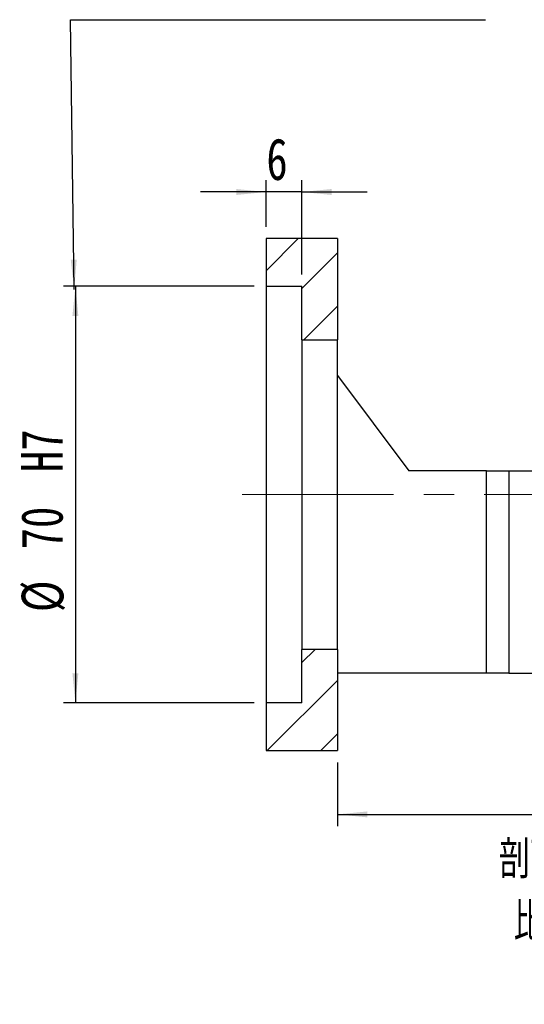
# Model space of a CAD drawing. Header units: millimetres. Extents: x 25 to 275, y 7 to 201.
# Tile 2 of 8: x 179 to 221, y 7 to 90. Entities that reach past the tile are written whole.
import ezdxf

# ---------------------------------------------------------------- set-up
doc = ezdxf.new("R2010")
doc.units = ezdxf.units.MM
doc.linetypes.add('CENTERX2', pattern=[20.32, 12.7, -2.54, 2.54, -2.54])
doc.layers.add('FORMAT', color=7, linetype='Continuous')
doc.styles.add('SLDTEXTSTYLE0', font='TXT', dxfattribs={"width": 0.75})
doc.styles.add('SLDTEXTSTYLE1', font='TXT', dxfattribs={"width": 0.75, "bigfont": 'bigfont'})
doc.styles.add('SLDTEXTSTYLE4', font='TXT', dxfattribs={"width": 0.65625, "bigfont": 'bigfont'})
doc.dimstyles.new('SLDDIMSTYLE3', dxfattribs={"dimtxt": 3.5, "dimasz": 2.5, "dimexe": 0, "dimexo": 0.0625, "dimgap": 0.875, "dimtad": 1, "dimlfac": 2, "dimrnd": 1e-09, "dimzin": 12, "dimdsep": 46, "dimtxsty": 'SLDTEXTSTYLE0', "dimsah": 1, "dimcen": 0.09, "dimadec": 0, "dimazin": 3, "dimtfac": 1, "dimtofl": 0, "dimtmove": 0, "dimatfit": 3, "dimfxl": 0, "dimfrac": 2, "dimtolj": 1, "dimtzin": 12, "dimarcsym": 0})
doc.dimstyles.new('SLDDIMSTYLE5', dxfattribs={"dimtxt": 3.5, "dimasz": 2.5, "dimexe": 0, "dimexo": 0.0625, "dimgap": 0.875, "dimtad": 1, "dimlfac": 2, "dimrnd": 1e-09, "dimzin": 12, "dimdsep": 46, "dimtxsty": 'SLDTEXTSTYLE0', "dimsah": 1, "dimcen": 0.09, "dimadec": 0, "dimazin": 3, "dimtfac": 1, "dimtmove": 0, "dimatfit": 0, "dimfxl": 0, "dimfrac": 2, "dimtolj": 1, "dimtzin": 12, "dimarcsym": 0})
doc.dimstyles.new('SLDDIMSTYLE7', dxfattribs={"dimtxt": 3.5, "dimasz": 2.5, "dimexe": 0, "dimexo": 0.0625, "dimgap": 0.875, "dimtad": 1, "dimlfac": 2, "dimrnd": 1e-09, "dimzin": 12, "dimdsep": 46, "dimtxsty": 'SLDTEXTSTYLE0', "dimsah": 1, "dimcen": 0.09, "dimadec": 0, "dimazin": 3, "dimtfac": 1, "dimtofl": 0, "dimtmove": 0, "dimatfit": 3, "dimfxl": 0, "dimfrac": 2, "dimtolj": 1, "dimarcsym": 0})

# ---------------------------------------------------------------- blocks, each defined once
blk = doc.blocks.new('_D_16')
at = {"layer": 'FORMAT', "color": 7}
for p, q in [((255.782, 34.26), (255.782, 22.397)), ((205.282, 27.76), (205.282, 22.397)), ((205.282, 23.397), (255.782, 23.397))]:
    blk.add_line(p, q, dxfattribs=at)
for points in [[(205.282, 23.397), (207.782, 23.147), (207.782, 23.647)], [(255.782, 23.397), (253.282, 23.647), (253.282, 23.147)]]:
    blk.add_solid(points, dxfattribs=at)
at = {"layer": 'FORMAT', "color": 7, "insert": (226.965, 27.908), "char_height": 3.5, "attachment_point": 1, "style": 'SLDTEXTSTYLE0'}
blk.add_mtext('101', dxfattribs=at)
blk = doc.blocks.new('_D_18')
at = {"layer": 'FORMAT', "color": 7}
for p, q in [((199.282, 72.76), (199.282, 76.677)), ((202.282, 68.76), (202.282, 76.677)), ((199.282, 75.677), (193.782, 75.677)), ((202.282, 75.677), (199.282, 75.677)), ((202.282, 75.677), (207.782, 75.677))]:
    blk.add_line(p, q, dxfattribs=at)
for points in [[(199.282, 75.677), (196.782, 75.927), (196.782, 75.427)], [(202.282, 75.677), (204.782, 75.427), (204.782, 75.927)]]:
    blk.add_solid(points, dxfattribs=at)
at = {"layer": 'FORMAT', "color": 7, "insert": (199.312, 80.189), "char_height": 3.5, "attachment_point": 1, "style": 'SLDTEXTSTYLE0'}
blk.add_mtext('6', dxfattribs=at)
blk = doc.blocks.new('_D_19')
at = {"layer": 'FORMAT', "color": 7}
for p, q in [((198.282, 67.76), (182.282, 67.76)), ((183.282, 67.76), (183.282, 32.76)), ((198.282, 32.76), (182.282, 32.76))]:
    blk.add_line(p, q, dxfattribs=at)
for points in [[(183.282, 67.76), (183.032, 65.26), (183.532, 65.26)], [(183.282, 32.76), (183.532, 35.26), (183.032, 35.26)]]:
    blk.add_solid(points, dxfattribs=at)
at = {"layer": 'FORMAT', "color": 7, "char_height": 3.5, "attachment_point": 1, "rotation": 90, "style": 'SLDTEXTSTYLE0'}
for s, insert in [('H7', (178.716, 52.152)), ('70', (178.716, 45.667)), ('%%c', (178.77, 40.389))]:
    blk.add_mtext(s, dxfattribs=dict(at, insert=insert))
blk = doc.blocks.new('SW_NOTE_3')
at = {"layer": 'FORMAT', "color": 0, "char_height": 3.175, "attachment_point": 2}
for s, insert, style in [('\\M+19655\\M+196CA\\M+19AA4 N-N', (10.616, 4.093), 'SLDTEXTSTYLE1'), ('\\M+194E4\\M+197E1 1 : 2', (10.633, -1.141), 'SLDTEXTSTYLE4')]:
    blk.add_mtext(s, dxfattribs=dict(at, insert=insert, style=style))

msp = doc.modelspace()

# ---------------------------------------------------------------- hatches: boundary and pattern name
at = {"layer": 'FORMAT', "linetype": 'Continuous', "lineweight": 18}
h = msp.add_hatch(dxfattribs=at)
h.set_pattern_fill('ANSI31', color=256, style=0)
h.paths.add_polyline_path([(205.28152647, 63.25974621), (205.28152647, 71.75974621), (199.28152647, 71.75974621), (199.28152647, 67.75974621), (202.28152647, 67.75974621), (202.28152647, 63.25974621)], flags=0)
h = msp.add_hatch(dxfattribs=at)
h.set_pattern_fill('ANSI31', color=256, style=0)
h.paths.add_polyline_path([(205.28152647, 28.75974621), (205.28152647, 37.25974621), (202.28152647, 37.25974621), (202.28152647, 32.75974621), (199.28152647, 32.75974621), (199.28152647, 28.75974621)], flags=0)

# ---------------------------------------------------------------- linework, layer by layer
at = {"color": 7, "linetype": 'Continuous', "lineweight": 25}
for p, q in [((199.28152608, 71.75974694), (199.28152608, 67.75974629)), ((205.28152707, 71.75974694), (199.28152608, 71.75974694)), ((205.28152707, 71.75974694), (205.28152707, 63.25974648)), ((199.28152608, 67.75974629), (202.28152471, 67.75974629)), ((199.28152608, 67.75974629), (199.28152608, 32.75974614)), ((202.28152471, 63.25974648), (202.28152471, 67.75974629)), ((202.28152471, 63.25974648), (205.28152707, 63.25974648)), ((202.28152471, 63.25974648), (202.28152471, 37.25974595)), ((205.28152707, 37.25974595), (205.28152707, 63.25974648)), ((205.28152707, 60.25974599), (211.28152805, 52.25974631)), ((217.78152632, 52.25974631), (211.28152805, 52.25974631)), ((217.78152632, 35.25974655), (217.78152632, 52.25974631)), ((217.78152632, 52.25974631), (219.66387826, 52.25974631)), ((219.66387826, 52.25974631), (219.66387826, 35.25974655)), ((219.66387826, 52.25974631), (223.89917384, 52.25974631)), ((202.28152471, 32.75974614), (202.28152471, 37.25974595)), ((205.28152707, 37.25974595), (202.28152471, 37.25974595)), ((205.28152707, 37.25974595), (205.28152707, 28.75974548)), ((217.78152632, 35.25974655), (205.28152707, 35.25974655)), ((219.66387826, 35.25974655), (217.78152632, 35.25974655)), ((219.66387826, 35.25974655), (223.89917384, 35.25974655)), ((199.28152608, 32.75974614), (199.28152608, 28.75974548)), ((202.28152471, 32.75974614), (199.28152608, 32.75974614)), ((199.28152608, 28.75974548), (205.28152707, 28.75974548))]:
    msp.add_line(p, q, dxfattribs=at)
at = {"layer": 'FORMAT', "color": 7}
for p, q in [((183.17502582, 67.49032385), (182.87129724, 90.14984909)), ((182.87129724, 90.14984909), (217.69410174, 90.14984909))]:
    msp.add_line(p, q, dxfattribs=at)
at = {"layer": 'FORMAT', "color": 7, "linetype": 'CENTERX2', "lineweight": 18}
msp.add_line((197.28152647, 50.25974621), (257.14211305, 50.25974621), dxfattribs=at)
at = {"layer": 'FORMAT', "color": 7}
msp.add_solid([(183.17502582, 67.49032385), (183.39149634, 69.99344999), (182.89154125, 69.98674859)], dxfattribs=at)

# ---------------------------------------------------------------- block references
at = {"layer": 'FORMAT'}
msp.add_blockref('SW_NOTE_3', (216.76004515, 17.1097461), dxfattribs=at)

# ---------------------------------------------------------------- dimensions: what is measured, and where the dimension line sits
at = {"layer": 'FORMAT', "color": 7}
for base, p1, p2, dimstyle, picture, middle in [((199.28152647, 75.67716971), (202.28152647, 67.75974621), (199.28152647, 71.75974621), 'SLDDIMSTYLE5', '_D_18', (200.60480093, 75.67716971)), ((255.78152647, 23.39651907), (205.28152647, 28.75974621), (255.78152647, 35.25974621), 'SLDDIMSTYLE3', '_D_16', (230.84447272, 23.39651907))]:
    dim = msp.add_linear_dim(base=base, p1=p1, p2=p2, dimstyle=dimstyle, dxfattribs=at)
    dim.commit()
    dim.dimension.update_dxf_attribs({"geometry": picture, "text_midpoint": middle, "dimtype": 160})
dim = msp.add_linear_dim(base=(183.28152647, 32.75974621), p1=(199.28152647, 67.75974621), p2=(199.28152647, 32.75974621), angle=90, text='%%c<>H7', dimstyle='SLDDIMSTYLE7', dxfattribs=at)
dim.commit()
dim.dimension.update_dxf_attribs({"geometry": '_D_19', "text_midpoint": (183.28152647, 49.14798725), "dimtype": 160})

doc.saveas('drawing.dxf')
